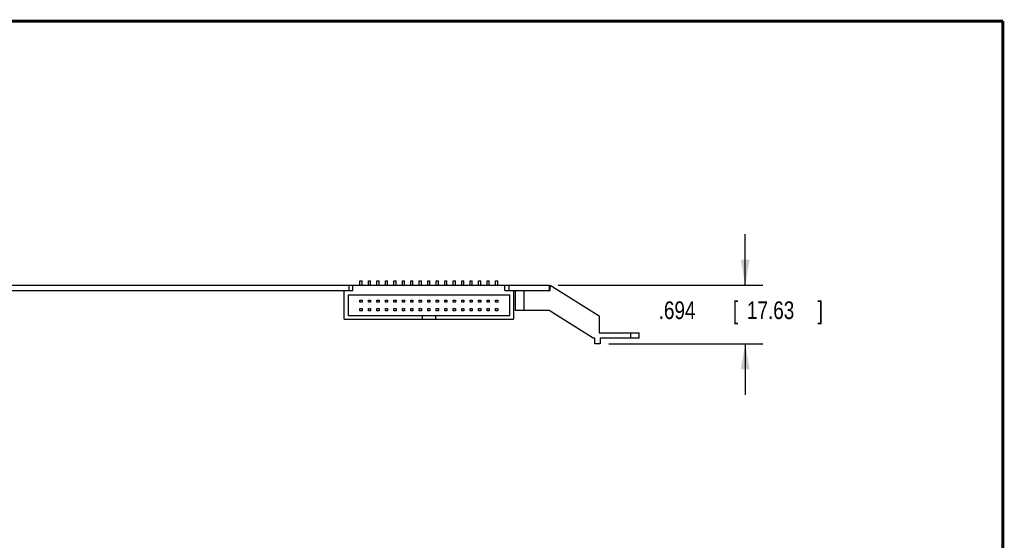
# Model space of a CAD drawing. Header units: inches. Extents: x 0.2 to 16.8, y 0.1 to 10.8.
# Tile 19 of 19: x 9.8 to 16.8, y 7.1 to 10.8. Entities that reach past the tile are written whole.
import ezdxf

# ---------------------------------------------------------------- set-up
doc = ezdxf.new("R2010")
doc.units = ezdxf.units.IN
doc.header["$LTSCALE"] = 0.935
doc.header["$MEASUREMENT"] = 0
doc.layers.get('0').update_dxf_attribs({"linetype": 'CONTINUOUS'})
doc.layers.add('DIMENSIONS', color=7, linetype='CONTINUOUS')
doc.styles.get("Standard").update_dxf_attribs({"font": 'txt', "width": 0.8})
doc.dimstyles.new('DIMSTYLE_1', dxfattribs={"dimtxt": 0.125, "dimasz": 0.18, "dimexe": 0.18, "dimexo": 0.0625, "dimgap": 0.09, "dimtad": 0, "dimtih": 1, "dimtoh": 1, "dimdec": 3, "dimlfac": 1.666667, "dimzin": 4, "dimdsep": 46, "dimtxsty": 'STANDARD', "dimblk": '_FILLED', "dimblk1": '_FILLED', "dimblk2": '_FILLED', "dimcen": 0.09, "dimadec": 0, "dimazin": 0, "dimtp": 0.01, "dimtm": 0.01, "dimtfac": 1, "dimtdec": 3, "dimtofl": 0, "dimtmove": 0, "dimatfit": 3, "dimldrblk": '_FILLED', "dimfxl": 1, "dimtolj": 1, "dimtzin": 4, "dimarcsym": 0})

# ---------------------------------------------------------------- blocks, each defined once
blk = doc.blocks.new('_FILLED')
at = {"color": 0, "linetype": 'BYBLOCK'}
blk.add_solid([(0, 0), (-1, 0.174), (-1, -0.174)], dxfattribs=at)
blk = doc.blocks.new('*D0')
at = {"layer": 'DIMENSIONS', "color": 2, "linetype": 'CONTINUOUS'}
for p, q in [((14.9261, 8.8888), (14.9261, 9.2488)), ((13.6014, 8.8888), (15.0511, 8.8888)), ((13.9608, 8.4724), (15.0511, 8.4724)), ((14.9261, 8.4724), (14.9261, 8.1124))]:
    blk.add_line(p, q, dxfattribs=at)
at = {"layer": 'DIMENSIONS', "color": 2, "linetype": 'CONTINUOUS', "xscale": 0.18, "yscale": 0.18, "zscale": 0.18}
for p, rotation in [((14.9261, 8.8888), 270), ((14.9261, 8.4724), 90)]:
    blk.add_blockref('_FILLED', p, dxfattribs=dict(at, rotation=rotation))
at = {"layer": 'DIMENSIONS', "color": 2, "linetype": 'CONTINUOUS', "width": 0.8}
for s, p in [('[', (14.8386, 8.6486)), (']', (15.4386, 8.6486)), ('.694', (14.3136, 8.6486)), ('17.63', (14.9386, 8.6486))]:
    blk.add_text(s, height=0.125, dxfattribs=at).set_placement(p)

msp = doc.modelspace()

# ---------------------------------------------------------------- linework, layer by layer
at = {"color": 7, "linetype": 'CONTINUOUS'}
for p, q in [((6.16908, 8.88877), (13.53888, 8.88877)), ((6.16908, 8.85157), (12.14808, 8.85157)), ((12.08688, 8.64757), (12.08688, 8.85157)), ((12.11988, 8.88877), (12.11988, 8.85157)), ((12.14808, 8.85157), (12.14808, 8.88877)), ((12.19938, 8.91877), (12.21438, 8.91877)), ((12.19938, 8.88877), (12.19938, 8.91877)), ((12.21438, 8.88877), (12.21438, 8.91877)), ((12.25938, 8.91877), (12.27438, 8.91877)), ((12.25938, 8.88877), (12.25938, 8.91877)), ((12.27438, 8.88877), (12.27438, 8.91877)), ((12.31938, 8.91877), (12.33438, 8.91877)), ((12.31938, 8.88877), (12.31938, 8.91877)), ((12.33438, 8.88877), (12.33438, 8.91877)), ((12.37938, 8.91877), (12.39438, 8.91877)), ((12.37938, 8.88877), (12.37938, 8.91877)), ((12.39438, 8.88877), (12.39438, 8.91877)), ((12.43938, 8.91877), (12.45438, 8.91877)), ((12.43938, 8.88877), (12.43938, 8.91877)), ((12.45438, 8.88877), (12.45438, 8.91877)), ((12.49938, 8.91877), (12.51438, 8.91877)), ((12.49938, 8.88877), (12.49938, 8.91877)), ((12.51438, 8.88877), (12.51438, 8.91877)), ((12.55938, 8.91877), (12.57438, 8.91877)), ((12.55938, 8.88877), (12.55938, 8.91877)), ((12.57438, 8.88877), (12.57438, 8.91877)), ((12.61938, 8.91877), (12.63438, 8.91877)), ((12.61938, 8.88877), (12.61938, 8.91877)), ((12.63438, 8.88877), (12.63438, 8.91877)), ((12.67938, 8.91877), (12.69438, 8.91877)), ((12.67938, 8.88877), (12.67938, 8.91877)), ((12.69438, 8.88877), (12.69438, 8.91877)), ((12.73938, 8.91877), (12.75438, 8.91877)), ((12.73938, 8.88877), (12.73938, 8.91877)), ((12.75438, 8.88877), (12.75438, 8.91877)), ((12.79938, 8.91877), (12.81438, 8.91877)), ((12.79938, 8.88877), (12.79938, 8.91877)), ((12.81438, 8.88877), (12.81438, 8.91877)), ((12.85938, 8.91877), (12.87438, 8.91877)), ((12.85938, 8.88877), (12.85938, 8.91877)), ((12.87438, 8.88877), (12.87438, 8.91877)), ((12.91938, 8.91877), (12.93438, 8.91877)), ((12.91938, 8.88877), (12.91938, 8.91877)), ((12.93438, 8.88877), (12.93438, 8.91877)), ((12.97938, 8.91877), (12.99438, 8.91877)), ((12.97938, 8.88877), (12.97938, 8.91877)), ((12.99438, 8.88877), (12.99438, 8.91877)), ((13.03938, 8.91877), (13.05438, 8.91877)), ((13.03938, 8.88877), (13.03938, 8.91877)), ((13.05438, 8.88877), (13.05438, 8.91877)), ((13.09938, 8.91877), (13.11438, 8.91877)), ((13.09938, 8.88877), (13.09938, 8.91877)), ((13.11438, 8.88877), (13.11438, 8.91877)), ((13.15938, 8.91877), (13.17438, 8.91877)), ((13.15938, 8.88877), (13.15938, 8.91877)), ((13.17438, 8.88877), (13.17438, 8.91877)), ((13.22568, 8.85157), (13.22568, 8.88877)), ((13.22568, 8.85157), (13.54432, 8.85157)), ((13.25388, 8.88877), (13.25388, 8.85157)), ((13.28688, 8.85157), (13.28688, 8.64757)), ((13.29888, 8.85157), (13.29888, 8.70817)), ((13.35888, 8.85157), (13.35888, 8.70817)), ((13.53888, 8.88877), (13.53888, 8.85157)), ((13.54432, 8.88877), (13.89348, 8.67037)), ((13.54432, 8.85157), (13.54432, 8.88877)), ((12.11688, 8.82037), (13.25688, 8.82037)), ((12.11688, 8.67037), (12.11688, 8.82037)), ((12.19938, 8.78287), (12.21438, 8.78287)), ((12.19938, 8.76787), (12.19938, 8.78287)), ((12.21438, 8.78287), (12.21438, 8.76787)), ((12.25938, 8.78287), (12.27438, 8.78287)), ((12.25938, 8.76787), (12.25938, 8.78287)), ((12.27438, 8.78287), (12.27438, 8.76787)), ((12.31938, 8.78287), (12.33438, 8.78287)), ((12.31938, 8.76787), (12.31938, 8.78287)), ((12.33438, 8.78287), (12.33438, 8.76787)), ((12.37938, 8.78287), (12.39438, 8.78287)), ((12.37938, 8.76787), (12.37938, 8.78287)), ((12.39438, 8.78287), (12.39438, 8.76787)), ((12.43938, 8.78287), (12.45438, 8.78287)), ((12.43938, 8.76787), (12.43938, 8.78287)), ((12.45438, 8.78287), (12.45438, 8.76787)), ((12.49938, 8.78287), (12.51438, 8.78287)), ((12.49938, 8.76787), (12.49938, 8.78287)), ((12.51438, 8.78287), (12.51438, 8.76787)), ((12.55938, 8.78287), (12.57438, 8.78287)), ((12.55938, 8.76787), (12.55938, 8.78287)), ((12.57438, 8.78287), (12.57438, 8.76787)), ((12.61938, 8.78287), (12.63438, 8.78287)), ((12.61938, 8.76787), (12.61938, 8.78287)), ((12.63438, 8.78287), (12.63438, 8.76787)), ((12.67938, 8.78287), (12.69438, 8.78287)), ((12.67938, 8.76787), (12.67938, 8.78287)), ((12.69438, 8.78287), (12.69438, 8.76787)), ((12.73938, 8.78287), (12.75438, 8.78287)), ((12.73938, 8.76787), (12.73938, 8.78287)), ((12.75438, 8.78287), (12.75438, 8.76787)), ((12.79938, 8.78287), (12.81438, 8.78287)), ((12.79938, 8.76787), (12.79938, 8.78287)), ((12.81438, 8.78287), (12.81438, 8.76787)), ((12.85938, 8.78287), (12.87438, 8.78287)), ((12.85938, 8.76787), (12.85938, 8.78287)), ((12.87438, 8.78287), (12.87438, 8.76787)), ((12.91938, 8.78287), (12.93438, 8.78287)), ((12.91938, 8.76787), (12.91938, 8.78287)), ((12.93438, 8.78287), (12.93438, 8.76787)), ((12.97938, 8.78287), (12.99438, 8.78287)), ((12.97938, 8.76787), (12.97938, 8.78287)), ((12.99438, 8.78287), (12.99438, 8.76787)), ((13.03938, 8.78287), (13.05438, 8.78287)), ((13.03938, 8.76787), (13.03938, 8.78287)), ((13.05438, 8.78287), (13.05438, 8.76787)), ((13.09938, 8.78287), (13.11438, 8.78287)), ((13.09938, 8.76787), (13.09938, 8.78287)), ((13.11438, 8.78287), (13.11438, 8.76787)), ((13.15938, 8.78287), (13.17438, 8.78287)), ((13.15938, 8.76787), (13.15938, 8.78287)), ((13.17438, 8.78287), (13.17438, 8.76787)), ((13.25688, 8.82037), (13.25688, 8.67037)), ((12.21438, 8.76787), (12.19938, 8.76787)), ((12.19938, 8.72287), (12.21438, 8.72287)), ((12.19938, 8.70787), (12.19938, 8.72287)), ((12.21438, 8.72287), (12.21438, 8.70787)), ((12.27438, 8.76787), (12.25938, 8.76787)), ((12.25938, 8.72287), (12.27438, 8.72287)), ((12.25938, 8.70787), (12.25938, 8.72287)), ((12.27438, 8.72287), (12.27438, 8.70787)), ((12.33438, 8.76787), (12.31938, 8.76787)), ((12.31938, 8.72287), (12.33438, 8.72287)), ((12.31938, 8.70787), (12.31938, 8.72287)), ((12.33438, 8.72287), (12.33438, 8.70787)), ((12.39438, 8.76787), (12.37938, 8.76787)), ((12.37938, 8.72287), (12.39438, 8.72287)), ((12.37938, 8.70787), (12.37938, 8.72287)), ((12.39438, 8.72287), (12.39438, 8.70787)), ((12.45438, 8.76787), (12.43938, 8.76787)), ((12.43938, 8.72287), (12.45438, 8.72287)), ((12.43938, 8.70787), (12.43938, 8.72287)), ((12.45438, 8.72287), (12.45438, 8.70787)), ((12.51438, 8.76787), (12.49938, 8.76787)), ((12.49938, 8.72287), (12.51438, 8.72287)), ((12.49938, 8.70787), (12.49938, 8.72287)), ((12.51438, 8.72287), (12.51438, 8.70787)), ((12.57438, 8.76787), (12.55938, 8.76787)), ((12.55938, 8.72287), (12.57438, 8.72287)), ((12.55938, 8.70787), (12.55938, 8.72287)), ((12.57438, 8.72287), (12.57438, 8.70787)), ((12.63438, 8.76787), (12.61938, 8.76787)), ((12.61938, 8.72287), (12.63438, 8.72287)), ((12.61938, 8.70787), (12.61938, 8.72287)), ((12.63438, 8.72287), (12.63438, 8.70787)), ((12.69438, 8.76787), (12.67938, 8.76787)), ((12.67938, 8.72287), (12.69438, 8.72287)), ((12.67938, 8.70787), (12.67938, 8.72287)), ((12.69438, 8.72287), (12.69438, 8.70787)), ((12.75438, 8.76787), (12.73938, 8.76787)), ((12.73938, 8.72287), (12.75438, 8.72287)), ((12.73938, 8.70787), (12.73938, 8.72287)), ((12.75438, 8.72287), (12.75438, 8.70787)), ((12.81438, 8.76787), (12.79938, 8.76787)), ((12.79938, 8.72287), (12.81438, 8.72287)), ((12.79938, 8.70787), (12.79938, 8.72287)), ((12.81438, 8.72287), (12.81438, 8.70787)), ((12.87438, 8.76787), (12.85938, 8.76787)), ((12.85938, 8.72287), (12.87438, 8.72287)), ((12.85938, 8.70787), (12.85938, 8.72287)), ((12.87438, 8.72287), (12.87438, 8.70787)), ((12.93438, 8.76787), (12.91938, 8.76787)), ((12.91938, 8.72287), (12.93438, 8.72287)), ((12.91938, 8.70787), (12.91938, 8.72287)), ((12.93438, 8.72287), (12.93438, 8.70787)), ((12.99438, 8.76787), (12.97938, 8.76787)), ((12.97938, 8.72287), (12.99438, 8.72287)), ((12.97938, 8.70787), (12.97938, 8.72287)), ((12.99438, 8.72287), (12.99438, 8.70787)), ((13.05438, 8.76787), (13.03938, 8.76787)), ((13.03938, 8.72287), (13.05438, 8.72287)), ((13.03938, 8.70787), (13.03938, 8.72287)), ((13.05438, 8.72287), (13.05438, 8.70787)), ((13.11438, 8.76787), (13.09938, 8.76787)), ((13.09938, 8.72287), (13.11438, 8.72287)), ((13.09938, 8.70787), (13.09938, 8.72287)), ((13.11438, 8.72287), (13.11438, 8.70787)), ((13.17438, 8.76787), (13.15938, 8.76787)), ((13.15938, 8.72287), (13.17438, 8.72287)), ((13.15938, 8.70787), (13.15938, 8.72287)), ((13.17438, 8.72287), (13.17438, 8.70787)), ((12.08688, 8.64757), (13.28688, 8.64757)), ((13.25688, 8.67037), (12.11688, 8.67037)), ((12.21438, 8.70787), (12.19938, 8.70787)), ((12.27438, 8.70787), (12.25938, 8.70787)), ((12.33438, 8.70787), (12.31938, 8.70787)), ((12.39438, 8.70787), (12.37938, 8.70787)), ((12.45438, 8.70787), (12.43938, 8.70787)), ((12.51438, 8.70787), (12.49938, 8.70787)), ((12.57438, 8.70787), (12.55938, 8.70787)), ((12.63438, 8.70787), (12.61938, 8.70787)), ((12.63888, 8.67037), (12.63888, 8.64757)), ((12.69438, 8.70787), (12.67938, 8.70787)), ((12.73488, 8.67037), (12.73488, 8.64757)), ((12.75438, 8.70787), (12.73938, 8.70787)), ((12.81438, 8.70787), (12.79938, 8.70787)), ((12.87438, 8.70787), (12.85938, 8.70787)), ((12.93438, 8.70787), (12.91938, 8.70787)), ((12.99438, 8.70787), (12.97938, 8.70787)), ((13.05438, 8.70787), (13.03938, 8.70787)), ((13.11438, 8.70787), (13.09938, 8.70787)), ((13.17438, 8.70787), (13.15938, 8.70787)), ((13.53888, 8.70817), (13.29888, 8.70817)), ((13.8487, 8.51437), (13.53888, 8.70817)), ((13.89348, 8.67037), (13.89348, 8.55157)), ((13.86112, 8.51437), (13.8487, 8.51437)), ((13.86112, 8.47237), (13.86112, 8.51437)), ((13.89348, 8.55157), (14.17608, 8.55157)), ((14.17608, 8.51437), (13.89832, 8.51437)), ((13.89832, 8.51437), (13.89832, 8.47237)), ((14.11608, 8.51437), (14.11608, 8.55157)), ((14.17608, 8.51437), (14.17608, 8.55157)), ((13.89832, 8.47237), (13.86112, 8.47237))]:
    msp.add_line(p, q, dxfattribs=at)
at = {"color": 7, "linetype": 'CONTINUOUS', "const_width": 0.02}
for points in [[(16.75, 10.75859), (0.25, 10.75859)], [(16.75, 0.25859), (16.75, 10.75859)]]:
    msp.add_lwpolyline(points, dxfattribs=at)

# ---------------------------------------------------------------- dimensions: what is measured, and where the dimension line sits
at = {"layer": 'DIMENSIONS', "color": 2, "linetype": 'CONTINUOUS'}
dim = msp.add_linear_dim(base=(14.92608, 8.47237), p1=(13.60138, 8.88877), p2=(13.96082, 8.47237), angle=270, dimstyle='DIMSTYLE_1', dxfattribs=at)
dim.commit()
dim.dimension.update_dxf_attribs({"geometry": '*D0', "text_midpoint": (14.92608, 8.71108), "dimtype": 160})

doc.saveas('drawing.dxf')
